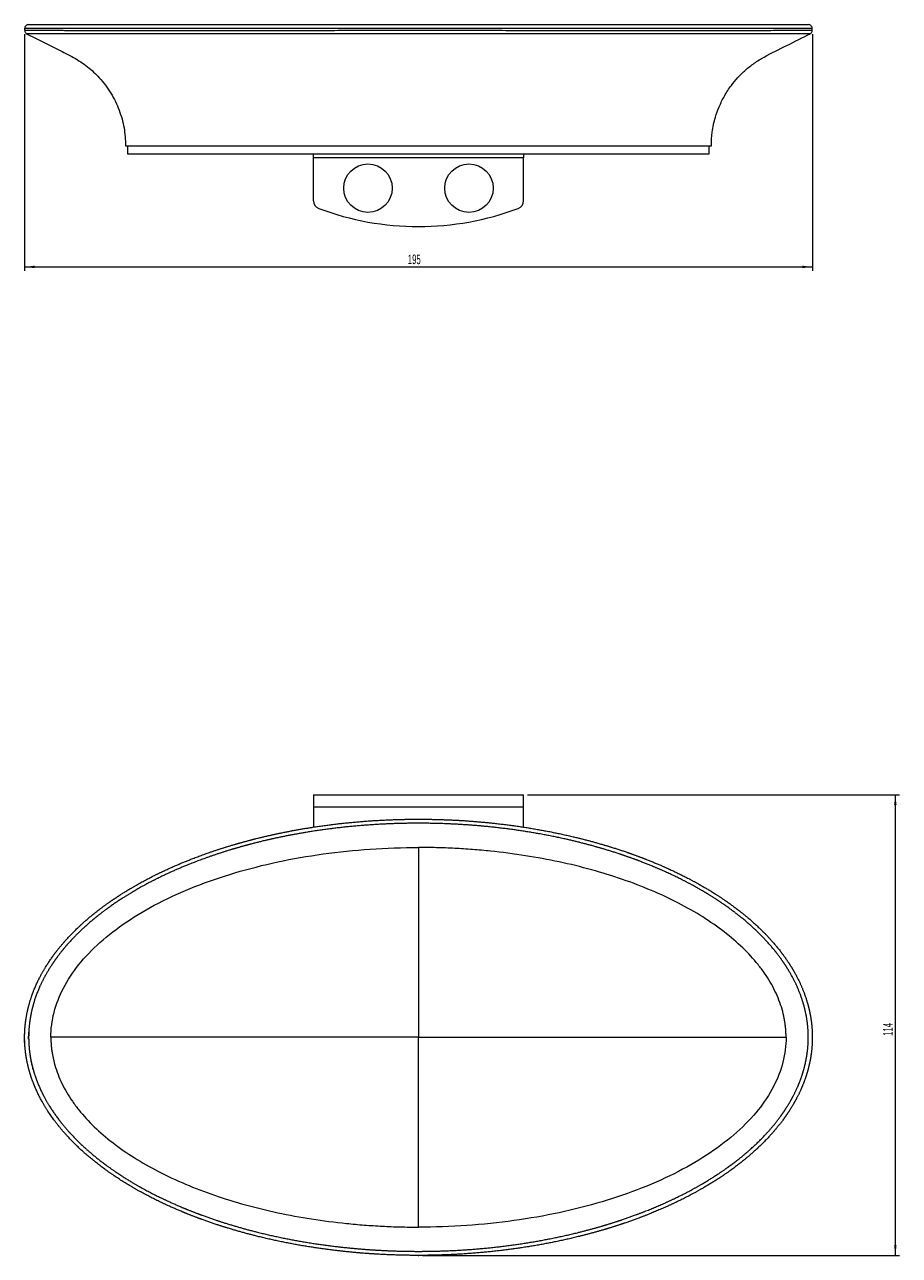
# Model space of a CAD drawing. Header units: millimetres. Extents: x -297 to 241, y 71 to 375.
# Tile 1 of 2: x -297 to -81, y 71 to 375. Entities that reach past the tile are written whole.
import ezdxf

# ---------------------------------------------------------------- set-up
doc = ezdxf.new("R2010")
doc.units = ezdxf.units.MM
doc.header["$PDSIZE"] = -1
doc.styles.add('SLDTEXTSTYLE0', font='TXT', dxfattribs={"width": 0.605})
doc.dimstyles.new('SLDDIMSTYLE0', dxfattribs={"dimtxt": 2.311487, "dimasz": 2.5, "dimexe": 0, "dimexo": 0.0625, "dimgap": 0.577872, "dimtad": 1, "dimtoh": 1, "dimrnd": 1e-09, "dimzin": 12, "dimdsep": 46, "dimtxsty": 'SLDTEXTSTYLE0', "dimsah": 1, "dimcen": 0.09, "dimadec": 0, "dimazin": 0, "dimtfac": 1, "dimtofl": 0, "dimtmove": 0, "dimatfit": 3, "dimfxl": 1, "dimfrac": 2, "dimtolj": 1, "dimtzin": 12, "dimarcsym": 0})

# ---------------------------------------------------------------- blocks, each defined once
blk = doc.blocks.new('*D1')
at = {"color": 7, "linetype": 'Continuous', "lineweight": 0}
for p, q in [((-297.11, 373.03), (-297.11, 314.42)), ((-102.11, 373.03), (-102.11, 314.42)), ((-297.11, 315.42), (-102.11, 315.42))]:
    blk.add_line(p, q, dxfattribs=at)
for points in [[(-297.11, 315.42), (-294.61, 315.11), (-294.61, 315.73)], [(-102.11, 315.42), (-104.61, 315.73), (-104.61, 315.11)]]:
    blk.add_solid(points, dxfattribs=at)
at = {"color": 7, "linetype": 'Continuous', "lineweight": 0, "insert": (-202.26, 318.49), "char_height": 2.381, "attachment_point": 1, "style": 'SLDTEXTSTYLE0'}
blk.add_mtext('195', dxfattribs=at)
blk = doc.blocks.new('*D2')
at = {"color": 7, "linetype": 'Continuous', "lineweight": 0}
for p, q in [((-172.61, 184.68), (-80.56, 184.68)), ((-81.56, 70.68), (-81.56, 184.68)), ((-198.61, 70.68), (-80.56, 70.68))]:
    blk.add_line(p, q, dxfattribs=at)
for points in [[(-81.56, 184.68), (-81.87, 182.18), (-81.25, 182.18)], [(-81.56, 70.68), (-81.25, 73.18), (-81.87, 73.18)]]:
    blk.add_solid(points, dxfattribs=at)
at = {"color": 7, "linetype": 'Continuous', "lineweight": 0, "insert": (-84.63, 125.03), "char_height": 2.381, "attachment_point": 1, "rotation": 90, "style": 'SLDTEXTSTYLE0'}
blk.add_mtext('114', dxfattribs=at)

msp = doc.modelspace()

# ---------------------------------------------------------------- linework, layer by layer
at = {"color": 7, "linetype": 'Continuous', "lineweight": 15}
for p, q in [((-297.114, 374.417), (-297.114, 374.033)), ((-102.114, 374.033), (-102.114, 374.417)), ((-271.614, 345.417), (-271.614, 343.417)), ((-127.614, 343.417), (-127.614, 345.417)), ((-271.614, 343.417), (-127.614, 343.417)), ((-225.614, 342.417), (-225.614, 343.417)), ((-173.614, 342.417), (-225.614, 342.417)), ((-225.614, 331.786), (-225.614, 342.417)), ((-173.614, 343.417), (-173.614, 342.417)), ((-173.614, 331.786), (-173.614, 342.417)), ((-225.614, 184.677), (-225.614, 181.677)), ((-225.614, 184.677), (-173.614, 184.677)), ((-173.614, 181.677), (-173.614, 184.677)), ((-173.614, 181.677), (-225.614, 181.677)), ((-225.614, 181.677), (-225.614, 176.686)), ((-173.614, 176.643), (-173.614, 181.677))]:
    msp.add_line(p, q, dxfattribs=at)
at = {"color": 8, "linetype": 'Continuous', "lineweight": 15}
msp.add_line((-102.114, 374.417), (-297.114, 374.417), dxfattribs=at)
at = {"color": 7, "linetype": 'Continuous', "lineweight": 15}
for centre in [(-212.114, 334.917), (-187.114, 334.917)]:
    msp.add_circle(centre, 6, dxfattribs=at)
for centre, radius, start, end in [((-296.114, 374.417), 1, 89.58907, 180.04173), ((-103.114, 374.417), 1, 0.10429, 90.77718), ((-223.614, 331.786), 2, 180, 249.36442), ((-199.614, 395.517), 70.1, 249.36442, 290.63558), ((-175.614, 331.786), 2, 290.63558, 0)]:
    msp.add_arc(centre, radius, start, end, dxfattribs=at)
for points, knots in [([(-296.114, 375.417), (-296.071, 375.417), (-295.986, 375.417), (-295.301, 375.417), (-294.25, 375.417), (-292.851, 375.417), (-291.157, 375.417), (-289.183, 375.417), (-286.696, 375.417), (-283.635, 375.417), (-279.961, 375.417), (-276.027, 375.417), (-271.75, 375.417), (-267.151, 375.417), (-262.249, 375.417), (-257.208, 375.417), (-251.749, 375.417), (-245.87, 375.417), (-238.495, 375.417), (-229.892, 375.417), (-221.123, 375.417), (-213.348, 375.417), (-206.606, 375.417), (-197.925, 375.417), (-187.3, 375.417), (-176.85, 375.417), (-167.436, 375.417), (-159.056, 375.417), (-150.473, 375.417), (-142.748, 375.417), (-135.848, 375.417), (-129.129, 375.417), (-123.601, 375.417), (-119.23, 375.417), (-115.895, 375.417), (-112.778, 375.417), (-109.795, 375.417), (-107.081, 375.417), (-105.112, 375.417), (-103.907, 375.417), (-103.245, 375.417), (-103.162, 375.417), (-103.121, 375.417)], [0, 0, 0, 0, 0.01486511, 0.02995512, 0.04490678, 0.05937971, 0.07399221, 0.08873842, 0.10358291, 0.12393058, 0.14443711, 0.16510001, 0.18585964, 0.2086531, 0.2315448, 0.25450248, 0.27753281, 0.3046924, 0.33191724, 0.37327171, 0.41479619, 0.44287479, 0.47108734, 0.49934279, 0.55157904, 0.60409341, 0.63081658, 0.67105098, 0.71146277, 0.7426424, 0.77394838, 0.80574921, 0.83778294, 0.8562585, 0.87481659, 0.89349499, 0.91231563, 0.934079, 0.95624868, 0.97092149, 0.98578558, 1, 1, 1, 1]), ([(-297.088, 374.03), (-297.092, 373.974), (-297.102, 373.807), (-297, 373.56), (-296.836, 373.337), (-296.674, 373.2), (-296.567, 373.15), (-296.528, 373.132)], [0, 0, 0, 0, 0.147901, 0.4443065, 0.6839226, 0.8862556, 1, 1, 1, 1]), ([(-296.793, 373.255), (-295.447, 372.583), (-292.784, 371.254), (-288.851, 369.262), (-284.996, 367.387), (-281.516, 365.106), (-278.362, 362.142), (-275.653, 358.535), (-273.61, 354.316), (-272.345, 349.907), (-272.19, 346.904), (-272.114, 345.417)], [0, 0, 0, 0, 0.1134113, 0.2242528, 0.3323484, 0.4363255, 0.5364078, 0.6571229, 0.774032, 0.8880228, 1, 1, 1, 1]), ([(-127.114, 345.417), (-127.07, 346.542), (-126.976, 348.93), (-126.254, 352.176), (-125.195, 355.164), (-123.889, 357.822), (-122.317, 360.231), (-120.554, 362.363), (-118.672, 364.21), (-116.499, 365.939), (-113.086, 367.998), (-108.305, 370.294), (-104.439, 372.244), (-102.434, 373.255)], [0, 0, 0, 0, 0.0846945, 0.1797635, 0.2490434, 0.3231607, 0.402311, 0.4651667, 0.5311915, 0.6006293, 0.6738235, 0.8308361, 1, 1, 1, 1]), ([(-102.672, 373.143), (-102.563, 373.215), (-102.356, 373.353), (-102.164, 373.681), (-102.14, 373.916), (-102.128, 374.034)], [0, 0, 0, 0, 0.356404, 0.6761024, 1, 1, 1, 1]), ([(-272.114, 345.417), (-272.114, 345.417), (-271.926, 345.417), (-271.126, 345.417), (-269.904, 345.417), (-268.364, 345.417), (-266.591, 345.417), (-264.644, 345.417), (-262.567, 345.417), (-259.665, 345.417), (-255.845, 345.417), (-251.065, 345.417), (-246.152, 345.417), (-241.143, 345.417), (-236.064, 345.417), (-230.934, 345.417), (-225.764, 345.417), (-220.565, 345.417), (-215.345, 345.417), (-210.109, 345.417), (-204.864, 345.417), (-201.364, 345.417), (-197.864, 345.417), (-194.364, 345.417), (-189.118, 345.417), (-183.882, 345.417), (-178.662, 345.417), (-173.463, 345.417), (-168.294, 345.417), (-163.163, 345.417), (-158.085, 345.417), (-153.076, 345.417), (-148.162, 345.417), (-143.383, 345.417), (-139.563, 345.417), (-136.66, 345.417), (-134.584, 345.417), (-132.637, 345.417), (-130.863, 345.417), (-129.324, 345.417), (-128.102, 345.417), (-127.301, 345.417), (-127.114, 345.417), (-127.114, 345.417), (-127.114, 345.417), (-127.114, 345.417)], [0, 0, 0, 0, 0.00781255, 0.01562509, 0.02343764, 0.03125018, 0.03906273, 0.04687527, 0.05468782, 0.06250037, 0.07812546, 0.09375055, 0.10937564, 0.12500073, 0.14062582, 0.15625091, 0.171876, 0.1875011, 0.20312619, 0.21875128, 0.23437637, 0.25000146, 0.25000146, 0.26562637, 0.28125128, 0.29687619, 0.3125011, 0.328126, 0.34375091, 0.35937582, 0.37500073, 0.39062564, 0.40625055, 0.42187546, 0.43750037, 0.44531282, 0.45312527, 0.46093773, 0.46875018, 0.47656264, 0.48437509, 0.49218755, 0.5, 0.5, 0.50000003, 0.50000003, 0.50000003, 0.50000003]), ([(-297.114, 123.389), (-297.114, 125.32), (-297.093, 125.964), (-297.01, 127.243), (-296.949, 127.877), (-296.706, 129.77), (-296.466, 131.016), (-295.837, 133.476), (-295.448, 134.692), (-294.528, 137.092), (-294.005, 138.255), (-292.272, 141.646), (-290.898, 143.776), (-288.569, 146.811), (-287.745, 147.797), (-286.043, 149.692), (-285.161, 150.603), (-282.434, 153.244), (-280.509, 154.88), (-277.49, 157.182), (-276.462, 157.923), (-274.364, 159.359), (-273.293, 160.055), (-270.044, 162.062), (-267.833, 163.294), (-263.337, 165.582), (-261.051, 166.638), (-254.097, 169.575), (-249.331, 171.228), (-243.238, 172.976), (-242.011, 173.31), (-239.555, 173.943), (-238.325, 174.243), (-234.631, 175.095), (-232.163, 175.599), (-224.74, 176.932), (-219.77, 177.584), (-209.79, 178.455), (-204.78, 178.673), (-197.235, 178.679), (-194.715, 178.627), (-189.665, 178.413), (-187.13, 178.251), (-179.569, 177.599), (-174.576, 176.945), (-164.691, 175.176), (-159.799, 174.061), (-152.548, 171.992), (-150.145, 171.236), (-146.565, 169.991), (-145.376, 169.557), (-143.006, 168.65), (-141.824, 168.177), (-138.31, 166.699), (-136.007, 165.638), (-131.492, 163.347), (-129.28, 162.117), (-126.041, 160.122), (-124.975, 159.433), (-122.872, 157.998), (-121.836, 157.254), (-118.809, 154.954), (-116.887, 153.325), (-113.271, 149.841), (-111.578, 147.986), (-109.253, 144.989), (-108.515, 143.954), (-107.47, 142.338), (-107.134, 141.791), (-106.491, 140.685), (-106.183, 140.126), (-104.72, 137.299), (-103.782, 134.936), (-102.965, 131.825), (-102.821, 131.198), (-102.571, 129.941), (-102.466, 129.31), (-102.212, 127.409), (-102.121, 126.132), (-102.107, 123.557), (-102.183, 122.28), (-102.492, 119.759), (-102.725, 118.513), (-103.187, 116.664), (-103.359, 116.051), (-103.741, 114.832), (-103.951, 114.224), (-104.632, 112.421), (-105.15, 111.253), (-106.299, 108.98), (-106.931, 107.874), (-107.955, 106.258), (-108.309, 105.726), (-109.043, 104.675), (-109.423, 104.156), (-111.364, 101.613), (-113.064, 99.73), (-116.693, 96.199), (-118.622, 94.552), (-121.659, 92.229), (-122.698, 91.478), (-124.799, 90.037), (-125.864, 89.344), (-129.095, 87.343), (-131.299, 86.111), (-135.793, 83.817), (-138.083, 82.757), (-142.736, 80.787), (-145.101, 79.878), (-148.698, 78.618), (-149.908, 78.215), (-152.33, 77.445), (-153.544, 77.079), (-159.626, 75.334), (-164.534, 74.211), (-174.42, 72.431), (-179.399, 71.775), (-189.424, 70.899), (-194.469, 70.679), (-202.087, 70.676), (-204.62, 70.73), (-209.666, 70.946), (-212.18, 71.109), (-219.695, 71.76), (-224.67, 72.411), (-234.543, 74.179), (-239.442, 75.295), (-246.723, 77.374), (-249.139, 78.135), (-252.745, 79.392), (-253.942, 79.83), (-256.317, 80.741), (-257.495, 81.214), (-261.004, 82.693), (-263.306, 83.756), (-267.829, 86.057), (-270.049, 87.294), (-274.39, 89.977), (-276.487, 91.407), (-280.503, 94.469), (-282.423, 96.1), (-286.048, 99.608), (-287.754, 101.485), (-290.886, 105.558), (-292.267, 107.698), (-294.005, 111.098), (-294.528, 112.263), (-295.218, 114.063), (-295.432, 114.67), (-295.82, 115.888), (-295.996, 116.501), (-296.468, 118.348), (-296.708, 119.594), (-297.03, 122.113), (-297.114, 123.389), (-297.114, 125.32)], [-0.0078125, -0.0078125, 0, 0, 0.0039062, 0.0039062, 0.0078125, 0.0078125, 0.015625, 0.015625, 0.0234375, 0.0234375, 0.03125, 0.03125, 0.046875, 0.046875, 0.0546875, 0.0546875, 0.0625, 0.0625, 0.078125, 0.078125, 0.0859375, 0.0859375, 0.09375, 0.09375, 0.109375, 0.109375, 0.125, 0.125, 0.15625, 0.15625, 0.1640625, 0.1640625, 0.171875, 0.171875, 0.1875, 0.1875, 0.21875, 0.21875, 0.25, 0.25, 0.265625, 0.265625, 0.28125, 0.28125, 0.3125, 0.3125, 0.34375, 0.34375, 0.359375, 0.359375, 0.3671875, 0.3671875, 0.375, 0.375, 0.390625, 0.390625, 0.40625, 0.40625, 0.4140625, 0.4140625, 0.421875, 0.421875, 0.4375, 0.4375, 0.453125, 0.453125, 0.4609375, 0.4609375, 0.4648437, 0.4648437, 0.46875, 0.46875, 0.484375, 0.484375, 0.4882812, 0.4882812, 0.4921875, 0.4921875, 0.5, 0.5, 0.5078125, 0.5078125, 0.515625, 0.515625, 0.5195312, 0.5195312, 0.5234375, 0.5234375, 0.53125, 0.53125, 0.5390625, 0.5390625, 0.5429687, 0.5429687, 0.546875, 0.546875, 0.5625, 0.5625, 0.578125, 0.578125, 0.5859375, 0.5859375, 0.59375, 0.59375, 0.609375, 0.609375, 0.625, 0.625, 0.640625, 0.640625, 0.6484375, 0.6484375, 0.65625, 0.65625, 0.6875, 0.6875, 0.71875, 0.71875, 0.75, 0.75, 0.765625, 0.765625, 0.78125, 0.78125, 0.8125, 0.8125, 0.84375, 0.84375, 0.859375, 0.859375, 0.8671875, 0.8671875, 0.875, 0.875, 0.890625, 0.890625, 0.90625, 0.90625, 0.921875, 0.921875, 0.9375, 0.9375, 0.953125, 0.953125, 0.96875, 0.96875, 0.9765625, 0.9765625, 0.9804687, 0.9804687, 0.984375, 0.984375, 0.9921875, 0.9921875, 1, 1, 1.0039062, 1.0039062]), ([(-296.114, 125.949), (-296.114, 122.132), (-295.78, 119.649), (-294.989, 116.613), (-294.813, 116.01), (-294.422, 114.809), (-294.207, 114.21), (-293.516, 112.441), (-292.993, 111.298), (-291.262, 107.97), (-289.892, 105.881), (-287.575, 102.907), (-286.755, 101.939), (-285.058, 100.078), (-284.18, 99.183), (-281.468, 96.591), (-279.557, 94.988), (-276.563, 92.733), (-275.544, 92.007), (-273.467, 90.602), (-272.408, 89.921), (-269.185, 87.952), (-266.989, 86.741), (-262.516, 84.488), (-260.239, 83.448), (-256.77, 81.999), (-255.605, 81.535), (-253.258, 80.643), (-252.074, 80.214), (-248.513, 78.984), (-246.127, 78.238), (-238.936, 76.202), (-234.099, 75.109), (-224.35, 73.377), (-219.439, 72.738), (-212.02, 72.1), (-209.538, 71.941), (-204.557, 71.729), (-202.056, 71.676), (-194.536, 71.678), (-189.555, 71.894), (-179.658, 72.753), (-174.743, 73.396), (-164.981, 75.14), (-160.135, 76.24), (-154.129, 77.949), (-152.93, 78.308), (-150.538, 79.061), (-149.343, 79.456), (-145.787, 80.69), (-143.45, 81.581), (-138.848, 83.51), (-136.584, 84.549), (-132.139, 86.795), (-129.957, 88.001), (-126.759, 89.96), (-125.705, 90.637), (-123.625, 92.048), (-122.596, 92.783), (-119.581, 95.06), (-117.665, 96.674), (-114.059, 100.135), (-112.367, 101.981), (-110.434, 104.474), (-110.055, 104.983), (-109.322, 106.015), (-108.968, 106.538), (-107.944, 108.128), (-107.312, 109.215), (-106.162, 111.451), (-105.643, 112.599), (-104.96, 114.374), (-104.749, 114.973), (-104.365, 116.176), (-104.191, 116.781), (-103.727, 118.605), (-103.493, 119.835), (-103.183, 122.323), (-103.106, 123.583), (-103.122, 126.126), (-103.214, 127.386), (-103.471, 129.262), (-103.577, 129.885), (-103.829, 131.125), (-103.975, 131.744), (-104.797, 134.809), (-105.74, 137.135), (-107.208, 139.916), (-107.516, 140.466), (-108.16, 141.553), (-108.498, 142.092), (-109.54, 143.676), (-110.276, 144.691), (-112.593, 147.628), (-114.279, 149.446), (-117.873, 152.86), (-119.783, 154.456), (-122.788, 156.71), (-123.816, 157.439), (-125.899, 158.842), (-126.955, 159.517), (-130.161, 161.468), (-132.35, 162.672), (-136.817, 164.915), (-139.095, 165.953), (-142.571, 167.4), (-143.739, 167.864), (-146.08, 168.751), (-147.254, 169.175), (-150.79, 170.394), (-153.164, 171.134), (-160.325, 173.159), (-165.156, 174.25), (-174.917, 175.983), (-179.847, 176.623), (-187.311, 177.261), (-189.814, 177.42), (-194.799, 177.628), (-197.286, 177.679), (-204.734, 177.672), (-209.679, 177.458), (-219.531, 176.604), (-224.438, 175.964), (-231.765, 174.657), (-234.202, 174.164), (-237.849, 173.329), (-239.063, 173.035), (-241.489, 172.414), (-242.701, 172.087), (-248.72, 170.373), (-253.429, 168.754), (-260.304, 165.876), (-262.563, 164.842), (-267.009, 162.601), (-269.196, 161.395), (-272.41, 159.43), (-273.472, 158.749), (-275.551, 157.341), (-276.571, 156.615), (-279.565, 154.359), (-281.475, 152.755), (-284.183, 150.167), (-285.06, 149.274), (-286.329, 147.881), (-286.745, 147.409), (-287.56, 146.444), (-287.959, 145.953), (-289.895, 143.468), (-291.267, 141.374), (-293, 138.04), (-293.523, 136.896), (-294.214, 135.124), (-294.428, 134.528), (-294.817, 133.33), (-294.993, 132.728), (-295.465, 130.91), (-295.706, 129.685), (-296.03, 127.203), (-296.114, 125.949), (-296.114, 122.132)], [-0.0078125, -0.0078125, 0, 0, 0.015625, 0.015625, 0.0195313, 0.0195313, 0.0234375, 0.0234375, 0.03125, 0.03125, 0.046875, 0.046875, 0.0546875, 0.0546875, 0.0625, 0.0625, 0.078125, 0.078125, 0.0859375, 0.0859375, 0.09375, 0.09375, 0.109375, 0.109375, 0.125, 0.125, 0.1328125, 0.1328125, 0.140625, 0.140625, 0.15625, 0.15625, 0.1875, 0.1875, 0.21875, 0.21875, 0.234375, 0.234375, 0.25, 0.25, 0.28125, 0.28125, 0.3125, 0.3125, 0.34375, 0.34375, 0.3515625, 0.3515625, 0.359375, 0.359375, 0.375, 0.375, 0.390625, 0.390625, 0.40625, 0.40625, 0.4140625, 0.4140625, 0.421875, 0.421875, 0.4375, 0.4375, 0.453125, 0.453125, 0.4570313, 0.4570313, 0.4609375, 0.4609375, 0.46875, 0.46875, 0.4765625, 0.4765625, 0.4804688, 0.4804688, 0.484375, 0.484375, 0.4921875, 0.4921875, 0.5, 0.5, 0.5078125, 0.5078125, 0.5117188, 0.5117188, 0.515625, 0.515625, 0.53125, 0.53125, 0.5351563, 0.5351563, 0.5390625, 0.5390625, 0.546875, 0.546875, 0.5625, 0.5625, 0.578125, 0.578125, 0.5859375, 0.5859375, 0.59375, 0.59375, 0.609375, 0.609375, 0.625, 0.625, 0.6328125, 0.6328125, 0.640625, 0.640625, 0.65625, 0.65625, 0.6875, 0.6875, 0.71875, 0.71875, 0.734375, 0.734375, 0.75, 0.75, 0.78125, 0.78125, 0.8125, 0.8125, 0.828125, 0.828125, 0.8359375, 0.8359375, 0.84375, 0.84375, 0.875, 0.875, 0.890625, 0.890625, 0.90625, 0.90625, 0.9140625, 0.9140625, 0.921875, 0.921875, 0.9375, 0.9375, 0.9453125, 0.9453125, 0.9492188, 0.9492188, 0.953125, 0.953125, 0.96875, 0.96875, 0.9765625, 0.9765625, 0.9804688, 0.9804688, 0.984375, 0.984375, 0.9921875, 0.9921875, 1, 1, 1.015625, 1.015625]), ([(-108.614, 124.677), (-108.615, 124.831), (-108.616, 125.139), (-108.63, 125.602), (-108.652, 126.065), (-108.684, 126.528), (-108.724, 126.991), (-108.773, 127.454), (-108.831, 127.917), (-108.898, 128.38), (-108.974, 128.843), (-109.172, 129.926), (-109.581, 131.626), (-110.353, 133.908), (-111.337, 136.164), (-112.53, 138.384), (-113.928, 140.567), (-116.102, 143.47), (-119.356, 146.991), (-123.968, 150.933), (-129.314, 154.637), (-135.345, 158.06), (-141.997, 161.151), (-149.184, 163.887), (-156.824, 166.243), (-164.851, 168.196), (-173.207, 169.734), (-180.368, 170.656), (-186.212, 171.181), (-189.915, 171.418), (-192.892, 171.552), (-195.134, 171.623), (-197.374, 171.668), (-198.867, 171.674), (-199.614, 171.677)], [0, 0, 0, 0, 0.0041617, 0.0083259, 0.0124941, 0.0166679, 0.0208488, 0.0250383, 0.0292379, 0.0334492, 0.0376736, 0.0419126, 0.063151, 0.0848017, 0.1068735, 0.1295069, 0.1527659, 0.176782, 0.2273457, 0.2817855, 0.3402595, 0.4026541, 0.4687438, 0.5380798, 0.6101086, 0.6844259, 0.7609402, 0.8393606, 0.8792384, 0.9193101, 0.9395099, 0.9596893, 0.9798516, 1, 1, 1, 1]), ([(-290.614, 124.677), (-290.613, 124.522), (-290.611, 124.214), (-290.597, 123.751), (-290.575, 123.289), (-290.544, 122.826), (-290.504, 122.363), (-290.455, 121.9), (-290.397, 121.436), (-290.33, 120.973), (-290.254, 120.51), (-290.056, 119.427), (-289.646, 117.728), (-288.874, 115.445), (-287.891, 113.189), (-286.698, 110.969), (-285.299, 108.787), (-283.125, 105.883), (-279.872, 102.363), (-275.26, 98.421), (-269.913, 94.716), (-263.883, 91.294), (-257.231, 88.203), (-250.043, 85.466), (-242.403, 83.11), (-234.377, 81.157), (-226.021, 79.619), (-218.859, 78.698), (-213.016, 78.172), (-209.313, 77.935), (-206.335, 77.801), (-204.094, 77.73), (-201.853, 77.685), (-200.36, 77.679), (-199.614, 77.677)], [0, 0, 0, 0, 0.0041617, 0.0083259, 0.0124941, 0.0166679, 0.0208488, 0.0250383, 0.0292379, 0.0334492, 0.0376736, 0.0419126, 0.063151, 0.0848017, 0.1068735, 0.1295069, 0.1527659, 0.176782, 0.2273457, 0.2817855, 0.3402595, 0.4026541, 0.4687438, 0.5380798, 0.6101086, 0.6844259, 0.7609402, 0.8393606, 0.8792384, 0.9193101, 0.9395099, 0.9596893, 0.9798516, 1, 1, 1, 1])]:
    msp.add_open_spline(points, degree=3, knots=knots, dxfattribs=at)
at = {"color": 8, "linetype": 'Continuous', "lineweight": 15}
for points, knots in [([(-297.114, 374.033), (-297.114, 374.033), (-296.783, 374.031), (-295.994, 374.028), (-295.818, 374.027), (-295.427, 374.025), (-295.213, 374.025), (-294.526, 374.022), (-294.006, 374.02), (-292.283, 374.014), (-290.919, 374.01), (-288.991, 374.005), (-288.594, 374.004), (-287.78, 374.002), (-287.361, 374.001), (-286.081, 373.998), (-285.197, 373.996), (-282.462, 373.991), (-280.53, 373.988), (-276.488, 373.984), (-274.371, 373.982), (-270.042, 373.98), (-267.823, 373.979), (-263.296, 373.979), (-260.987, 373.979), (-257.463, 373.98), (-256.28, 373.98), (-253.91, 373.981), (-252.72, 373.982), (-249.141, 373.983), (-246.74, 373.985), (-239.498, 373.989), (-234.616, 373.992), (-224.762, 373.999), (-219.789, 374.001), (-212.264, 374.005), (-209.745, 374.005), (-205.95, 374.006), (-204.681, 374.007), (-202.145, 374.007), (-200.879, 374.007), (-194.557, 374.007), (-189.527, 374.006), (-179.524, 374.002), (-174.55, 373.999), (-164.662, 373.992), (-159.747, 373.989), (-153.649, 373.985), (-152.43, 373.985), (-150.007, 373.983), (-148.803, 373.983), (-145.217, 373.981), (-142.858, 373.98), (-138.211, 373.979), (-135.922, 373.979), (-131.427, 373.979), (-129.219, 373.98), (-125.98, 373.981), (-124.912, 373.982), (-122.803, 373.984), (-121.768, 373.985), (-118.736, 373.988), (-116.806, 373.991), (-113.17, 373.998), (-111.462, 374.001), (-108.335, 374.01), (-106.957, 374.014), (-105.225, 374.02), (-104.703, 374.022), (-104.015, 374.025), (-103.801, 374.025), (-103.411, 374.027), (-103.234, 374.028), (-102.445, 374.031), (-102.114, 374.033), (-102.114, 374.033)], [0, 0, 0, 0, 0.03125, 0.03125, 0.0390625, 0.0390625, 0.046875, 0.046875, 0.0625, 0.0625, 0.09375, 0.09375, 0.1015625, 0.1015625, 0.109375, 0.109375, 0.125, 0.125, 0.15625, 0.15625, 0.1875, 0.1875, 0.21875, 0.21875, 0.25, 0.25, 0.265625, 0.265625, 0.28125, 0.28125, 0.3125, 0.3125, 0.375, 0.375, 0.4375, 0.4375, 0.46875, 0.46875, 0.484375, 0.484375, 0.5, 0.5, 0.5625, 0.5625, 0.625, 0.625, 0.6875, 0.6875, 0.703125, 0.703125, 0.71875, 0.71875, 0.75, 0.75, 0.78125, 0.78125, 0.8125, 0.8125, 0.828125, 0.828125, 0.84375, 0.84375, 0.875, 0.875, 0.90625, 0.90625, 0.9375, 0.9375, 0.953125, 0.953125, 0.9609375, 0.9609375, 0.96875, 0.96875, 1, 1, 1, 1]), ([(-102.669, 373.139), (-102.753, 373.139), (-102.922, 373.139), (-104.047, 373.137), (-105.412, 373.136), (-106.811, 373.134), (-108.443, 373.132), (-110.563, 373.13), (-113.243, 373.129), (-116.549, 373.127), (-120.117, 373.126), (-124.74, 373.125), (-130.532, 373.124), (-137.597, 373.124), (-144.984, 373.125), (-152.105, 373.126), (-158.838, 373.127), (-165.138, 373.128), (-171.532, 373.129), (-178.007, 373.13), (-184.561, 373.131), (-191.171, 373.131), (-197.829, 373.132), (-204.507, 373.131), (-211.189, 373.131), (-217.873, 373.13), (-224.568, 373.129), (-231.263, 373.128), (-237.957, 373.127), (-244.624, 373.126), (-251.245, 373.125), (-258.632, 373.125), (-265.19, 373.124), (-270.892, 373.125), (-275.041, 373.125), (-279.013, 373.126), (-282.782, 373.127), (-286.31, 373.129), (-289.281, 373.131), (-291.665, 373.133), (-293.499, 373.135), (-294.945, 373.137), (-295.958, 373.138), (-296.487, 373.14), (-296.541, 373.139), (-296.563, 373.139)], [0, 0, 0, 0, 0.02051368, 0.04128356, 0.05419927, 0.06711752, 0.08025898, 0.0934027, 0.11256244, 0.1317287, 0.15120268, 0.17068041, 0.20307709, 0.23573091, 0.26901219, 0.30244947, 0.32916599, 0.35593745, 0.38285998, 0.41005976, 0.43730218, 0.46481836, 0.49245609, 0.52013335, 0.54787056, 0.57564877, 0.6035569, 0.63177843, 0.66005269, 0.68865475, 0.71746881, 0.7463686, 0.78683667, 0.80723339, 0.82762774, 0.84800384, 0.86837548, 0.88899997, 0.90994168, 0.92632604, 0.94220614, 0.95808052, 0.97371068, 0.98933675, 1, 1, 1, 1])]:
    msp.add_open_spline(points, degree=3, knots=knots, dxfattribs=at)
at = {"color": 7, "linetype": 'Continuous', "lineweight": 15}
for points in [[(-290.614, 124.677), (-290.614, 128.8), (-288.477, 137.046), (-279.384, 148.384), (-264.716, 158.301), (-245.515, 165.877), (-223.563, 170.573), (-207.597, 171.677), (-199.614, 171.677)], [(-199.614, 171.677), (-199.614, 156.885), (-199.614, 140.871), (-199.614, 124.677)], [(-199.614, 124.677), (-230.221, 124.677), (-260.737, 124.677), (-290.614, 124.677)], [(-108.614, 124.677), (-108.614, 120.553), (-110.75, 112.307), (-119.843, 100.969), (-134.512, 91.052), (-153.712, 83.476), (-175.664, 78.78), (-191.631, 77.677), (-199.614, 77.677)], [(-199.614, 124.677), (-169.007, 124.677), (-138.491, 124.677), (-108.614, 124.677)], [(-199.614, 77.677), (-199.614, 92.468), (-199.614, 108.482), (-199.614, 124.677)]]:
    msp.add_open_spline(points, degree=3, dxfattribs=at)
at = {"color": 7, "linetype": 'Continuous', "lineweight": 0}
msp.add_point((-199.614, 70.677), dxfattribs=at)

# ---------------------------------------------------------------- dimensions: what is measured, and where the dimension line sits
dim = msp.add_linear_dim(base=(-102.114, 315.417), p1=(-297.114, 374.033), p2=(-102.114, 374.033), dimstyle='SLDDIMSTYLE0', dxfattribs=at)
dim.commit()
dim.dimension.update_dxf_attribs({"geometry": '*D1', "text_midpoint": (-199.614, 315.417), "dimtype": 160})
dim = msp.add_linear_dim(base=(-81.562, 184.677), p1=(-199.614, 70.677), p2=(-173.614, 184.677), angle=90, dimstyle='SLDDIMSTYLE0', dxfattribs=at)
dim.commit()
dim.dimension.update_dxf_attribs({"geometry": '*D2', "text_midpoint": (-81.562, 127.677), "dimtype": 160})

doc.saveas('drawing.dxf')
